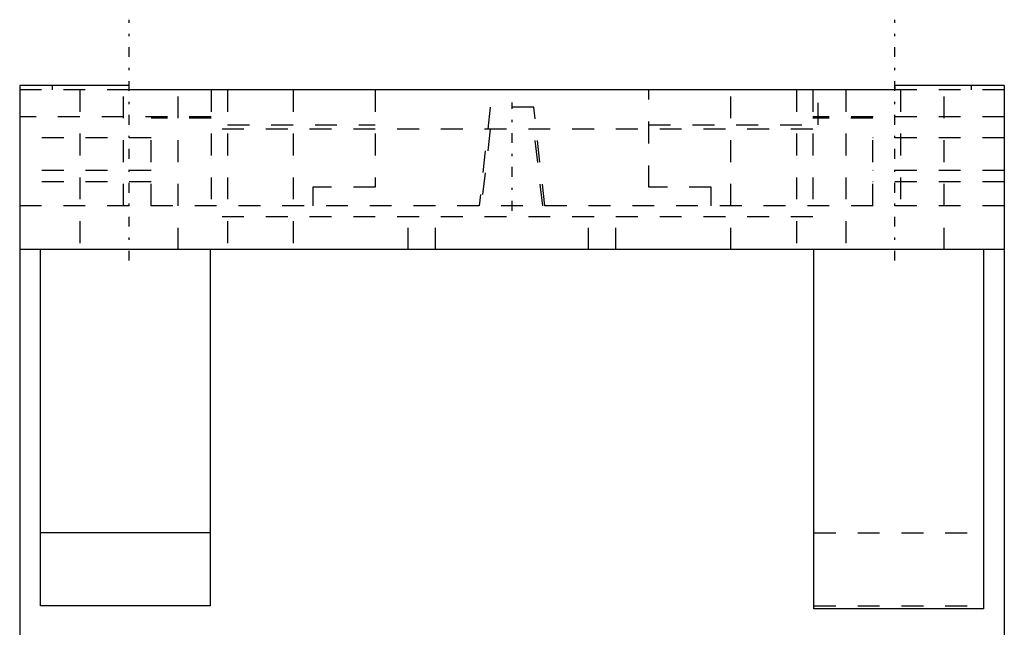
# Model space of a CAD drawing. Extents: x 0 to 45, y -47 to 8.5.
# Tile 2 of 2: x 0 to 45, y -19.2 to 8.5. Entities that reach past the tile are written whole.
import ezdxf

# ---------------------------------------------------------------- set-up
doc = ezdxf.new("R2010")
doc.units = 0
doc.linetypes.add('CENTER', pattern=[1.5, 0.45, -0.5, 0.05, -0.5])
doc.linetypes.add('DASHED', pattern=[2, 1, -1])
for name, color, linetype in [('AM_0', 7, 'CONTINUOUS'), ('AM_3', 7, 'DASHED'), ('AM_7', 7, 'CENTER')]:
    doc.layers.add(name, color=color, linetype=linetype)

msp = doc.modelspace()

# ---------------------------------------------------------------- linework, layer by layer
at = {"layer": 'AM_0', "color": 7, "linetype": 'CONTINUOUS'}
for p, q in [((5, 5.5), (0, 5.5)), ((0, 5.5), (0, -46.5)), ((5, 5.3), (5, 5.5)), ((45, 5.5), (40, 5.5)), ((40, 5.5), (40, 5.3)), ((45, 5.5), (45, -46.5)), ((40, 5.3), (5, 5.3)), ((45, -2), (0, -2)), ((0.95, -18.265), (0.95, -2)), ((8.7, -2), (8.7, -18.265)), ((36.3, -18.4), (36.3, -2)), ((44.05, -2), (44.05, -18.4)), ((8.7, -14.931), (0.95, -14.931)), ((8.7, -18.265), (0.95, -18.265)), ((44.05, -18.4), (36.3, -18.4))]:
    msp.add_line(p, q, dxfattribs=at)
at = {"layer": 'AM_3', "color": 6, "linetype": 'DASHED'}
for p, q in [((1.5, 5.3), (1.5, 5.5)), ((43.5, 5.3), (43.5, 5.5)), ((5, 5.3), (0, 5.3)), ((2.75, 5.3), (2.75, -2)), ((4.75, 0), (4.75, 5.3)), ((7.25, -2), (7.25, 5.3)), ((8.75, 5.3), (8.75, -0.5)), ((9.5, 5.3), (9.5, -2)), ((12.5, 5.3), (12.5, -2)), ((16.25, 5.3), (16.25, 0.85)), ((28.75, 0.85), (28.75, 5.3)), ((32.5, -2), (32.5, 5.3)), ((35.5, 5.3), (35.5, -2)), ((36.25, 5.3), (36.25, -0.5)), ((36.5, 3.7), (36.5, 5.3)), ((37.75, 5.3), (37.75, -2)), ((45, 5.3), (40, 5.3)), ((40.25, 5.3), (40.25, 0)), ((42.25, -2), (42.25, 5.3)), ((21.5, 4.5), (21, 0)), ((23.5, 4.5), (21.5, 4.5)), ((24, 0), (23.5, 4.5)), ((8.75, 4.066), (0, 4.066)), ((45, 4.066), (36.25, 4.066)), ((8.75, 4.003), (6.01, 4.003)), ((6.01, 0), (6.01, 4.003)), ((9.5, 3.7), (16.25, 3.7)), ((28.75, 3.7), (36.5, 3.7)), ((38.99, 4.003), (36.25, 4.003)), ((38.99, 0), (38.99, 4.003)), ((36.25, 3.5), (8.75, 3.5)), ((21.508, 3.5), (21.086, 0)), ((23.914, 0), (23.492, 3.5)), ((6.01, 3.1), (0, 3.1)), ((45, 3.1), (38.99, 3.1)), ((6.01, 1.61), (0, 1.61)), ((45, 1.61), (38.99, 1.61)), ((6.01, 1.1), (0, 1.1)), ((45, 1.1), (38.99, 1.1)), ((16.25, 0.85), (13.4, 0.85)), ((13.4, 0.85), (13.4, 0)), ((31.6, 0.85), (28.75, 0.85)), ((31.6, 0), (31.6, 0.85)), ((45, 0), (0, 0)), ((17.75, -2), (17.75, 0)), ((19, -2), (19, 0)), ((26, -2), (26, 0)), ((27.25, -2), (27.25, 0)), ((36.25, -0.5), (8.75, -0.5)), ((36.3, -14.931), (44.05, -14.931)), ((36.3, -18.265), (44.05, -18.265))]:
    msp.add_line(p, q, dxfattribs=at)
at = {"layer": 'AM_7', "color": 4, "linetype": 'CENTER'}
for p, q in [((5, -2.5), (5, 8.5)), ((40, -2.5), (40, 8.5)), ((22.5, -0.225), (22.5, 4.725))]:
    msp.add_line(p, q, dxfattribs=at)

doc.saveas('drawing.dxf')
